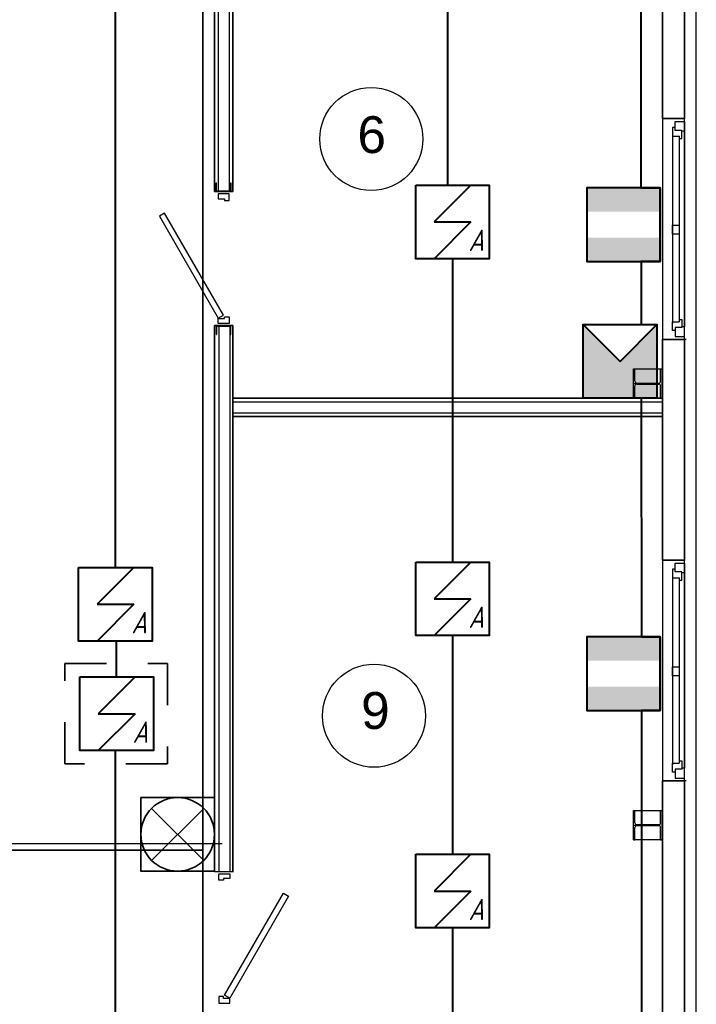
# Model space of a CAD drawing. Header units: millimetres. Extents: x -119471 to 297097, y -64331 to 65495.
# Tile 15 of 54: x -96046 to -91447, y -29320 to -22631. Entities that reach past the tile are written whole.
import ezdxf

# ---------------------------------------------------------------- set-up
doc = ezdxf.new("R2010")
doc.units = ezdxf.units.MM
doc.linetypes.add('Dashed', pattern=[564.444447, 282.222223, -282.222223])
doc.linetypes.add('GOST2.303 5', pattern=[75, 32.25, -21.5, 1.5, -19.75])
for name, color, linetype, lineweight in [('41 ПС датчики', 1, 'Continuous', 40), ('43 ОС датчики', 82, 'Continuous', 40), ('45 ДПЛС', 232, 'Continuous', 40), ('60 Оповещение', 213, 'Continuous', 35)]:
    doc.layers.add(name, color=color, linetype=linetype, lineweight=lineweight)
doc.styles.add('GOST 2.304', font='cs_gost2304.shx')
doc.styles.add('СГЕНЕРИР_СТИЛЬ_1', font='arial.ttf')

# ---------------------------------------------------------------- blocks, each defined once
blk = doc.blocks.new('A$C2C87110B')
at = {"layer": '43 ОС датчики'}
blk.add_hatch(color=0, dxfattribs=at).paths.add_polyline_path([(0, 0), (2.5, 2.5), (-2.5, 2.5), (-2.5, -2.5), (2.5, -2.5)])
at = {"layer": '43 ОС датчики', "color": 0}
for p, q in [((2.5, 2.5), (0, 0)), ((0, 0), (2.5, -2.5))]:
    blk.add_line(p, q, dxfattribs=at)
blk.add_lwpolyline([(-2.5, 2.5), (2.5, 2.5), (2.5, -2.5), (-2.5, -2.5)], close=True, dxfattribs=at)
blk = doc.blocks.new('A$C71DB1A2A')
at = {"layer": '41 ПС датчики', "color": 0, "ltscale": 20}
for p, q in [((125, 250), (-125, 0)), ((-125, 0), (125, 0)), ((125, 0), (-125, -250))]:
    blk.add_line(p, q, dxfattribs=at)
at = {"layer": '41 ПС датчики', "color": 0}
blk.add_lwpolyline([(-250, 250), (250, 250), (250, -250), (-250, -250)], close=True, dxfattribs=at)
at = {"layer": '41 ПС датчики', "color": 0, "style": 'GOST 2.304', "oblique": 15}
blk.add_text('А', height=145.3, dxfattribs=at).set_placement((108.3, -197.5))

msp = doc.modelspace()

# ---------------------------------------------------------------- hatches: boundary and pattern name
at = {"layer": '43 ОС датчики'}
h = msp.add_hatch(color=256, dxfattribs=at)
h.paths.add_polyline_path([(-92191.9, -23772.8), (-91691.9, -23772.8), (-91691.9, -23934.7), (-92191.9, -23934.7)])
h.paths.add_polyline_path([(-92191.9, -24110.8), (-91691.9, -24110.8), (-91691.9, -24272.8), (-92191.9, -24272.8)])
h = msp.add_hatch(color=256, dxfattribs=at)
h.paths.add_polyline_path([(-92191.9, -26824.1), (-91691.9, -26824.1), (-91691.9, -26986), (-92191.9, -26986)])
h.paths.add_polyline_path([(-92191.9, -27162.1), (-91691.9, -27162.1), (-91691.9, -27324.1), (-92191.9, -27324.1)])

# ---------------------------------------------------------------- linework, layer by layer
at = {"linetype": 'Continuous', "lineweight": 35}
for p, q in [((-94721.9, -20109), (-94721.9, -23798.8)), ((-94596.9, -20109), (-94596.9, -23798.8)), ((-94722, -23798.8), (-94596.9, -23798.8)), ((-94621.9, -23798.8), (-94721.9, -23798.8)), ((-94721.9, -24708.8), (-94721.9, -28417.4)), ((-94721.9, -24708.8), (-94597, -24708.8)), ((-94721.9, -24708.8), (-94597, -24708.8)), ((-94621.9, -24708.8), (-94721.9, -24708.8)), ((-94621.9, -24708.8), (-94721.9, -24708.8)), ((-94621.9, -24708.8), (-94721.9, -24708.8)), ((-94597, -24708.8), (-94596.9, -28417.4)), ((-94597, -25202.4), (-91676.9, -25202.4)), ((-94597, -25327.4), (-91676.9, -25327.4))]:
    msp.add_line(p, q, dxfattribs=at)
at = {"linetype": 'Continuous'}
for p, q in [((-94696.6, -20109), (-94696.6, -23798.8)), ((-94621.6, -20109), (-94621.6, -23798.8)), ((-91590.9, -23302.5), (-91526.9, -23302.5)), ((-91590.9, -23382.5), (-91590.9, -23322.5)), ((-91590.9, -23322.5), (-91526.9, -23322.5)), ((-91526.9, -23322.5), (-91526.9, -23388.5)), ((-91608.9, -23362.5), (-91608.9, -23422.5)), ((-91590.9, -23362.5), (-91608.9, -23362.5)), ((-91544.9, -23382.5), (-91590.9, -23382.5)), ((-91544.9, -23438.5), (-91544.9, -23382.5)), ((-91526.9, -23388.5), (-91544.9, -23388.5)), ((-91526.9, -23388.5), (-91526.9, -24716.5)), ((-91608.9, -23422.5), (-91560.9, -23422.5)), ((-91608.9, -23422.5), (-91608.9, -24692.3)), ((-91562.9, -23422.5), (-91562.9, -24682.5)), ((-91562.9, -23438.5), (-91544.9, -23438.5)), ((-94709.9, -23790.8), (-94709.9, -23738.8)), ((-94709.9, -23738.8), (-94706.9, -23738.8)), ((-94706.9, -23790.8), (-94706.9, -23738.8)), ((-94612.9, -23738.8), (-94609.9, -23738.8)), ((-94612.9, -23738.8), (-94612.9, -23790.8)), ((-94609.9, -23738.8), (-94609.9, -23790.8)), ((-94701.9, -23795.8), (-94617.9, -23795.8)), ((-94617.9, -23795.8), (-94701.9, -23795.8)), ((-94617.9, -23798.8), (-94701.9, -23798.8)), ((-94617.9, -23795.8), (-94699.9, -23795.8)), ((-94681.9, -23795.8), (-94617.9, -23795.8)), ((-94681.9, -23795.8), (-94617.9, -23795.8)), ((-91608.9, -24087.4), (-91608.9, -24027.4)), ((-91608.9, -24027.4), (-91562.9, -24027.4)), ((-91562.9, -24087.4), (-91608.9, -24087.4)), ((-91608.9, -24742.5), (-91608.9, -24682.5)), ((-91608.9, -24682.5), (-91562.9, -24682.5)), ((-91562.9, -24666.5), (-91544.9, -24666.5)), ((-91544.9, -24666.5), (-91544.9, -24722.5)), ((-94709.9, -24716.8), (-94709.9, -24768.8)), ((-94706.9, -24716.8), (-94706.9, -24768.8)), ((-94617.9, -24708.8), (-94701.9, -24708.8)), ((-94701.9, -24711.8), (-94617.9, -24711.8)), ((-94617.9, -24711.8), (-94701.9, -24711.8)), ((-94617.9, -24711.8), (-94699.9, -24711.8)), ((-94692.2, -24708.8), (-94692.2, -28417.4)), ((-94681.9, -24711.8), (-94617.9, -24711.8)), ((-94681.9, -24711.8), (-94617.9, -24711.8)), ((-94617.2, -24708.8), (-94617.2, -28417.4)), ((-94612.9, -24768.8), (-94612.9, -24716.8)), ((-94609.9, -24768.8), (-94609.9, -24716.8)), ((-91590.9, -24742.5), (-91608.9, -24742.5)), ((-91544.9, -24722.5), (-91590.9, -24722.5)), ((-91590.9, -24722.5), (-91590.9, -24782.5)), ((-91526.9, -24716.5), (-91544.9, -24716.5)), ((-91526.9, -24782.5), (-91526.9, -24716.5)), ((-94709.9, -24768.8), (-94706.9, -24768.8)), ((-94612.9, -24768.8), (-94609.9, -24768.8)), ((-91516.4, -24802.5), (-91641.4, -24802.5)), ((-91590.9, -24782.5), (-91526.9, -24782.5)), ((-91874.4, -25002.4), (-91864.4, -25002.4)), ((-91874.4, -25202.4), (-91874.4, -25002.4)), ((-91874.4, -25002.4), (-91864.4, -25002.4)), ((-91874.4, -25202.4), (-91874.4, -25002.4)), ((-91864.4, -25086.1), (-91864.4, -25002.4)), ((-91864.4, -25002.4), (-91689.4, -25002.4)), ((-91689.4, -25086.1), (-91689.4, -25002.4)), ((-91689.4, -25002.4), (-91679.4, -25002.4)), ((-91689.4, -25002.4), (-91679.4, -25002.4)), ((-91679.4, -25202.4), (-91679.4, -25002.4)), ((-91679.4, -25002.4), (-91676.9, -25002.4)), ((-91676.9, -25002.4), (-91676.9, -25202.4)), ((-91864.4, -25202.4), (-91864.4, -25118.6)), ((-91851.4, -25099.1), (-91702.4, -25099.1)), ((-91851.4, -25105.6), (-91702.4, -25105.6)), ((-91689.4, -25202.4), (-91689.4, -25118.6)), ((-94597, -25202.4), (-91676.9, -25202.4)), ((-91874.4, -25202.4), (-91864.4, -25202.4)), ((-91689.4, -25202.4), (-91864.4, -25202.4)), ((-91689.4, -25202.4), (-91679.4, -25202.4)), ((-91676.9, -25202.4), (-91679.4, -25202.4)), ((-94597, -25227.4), (-91676.9, -25227.4)), ((-94597, -25302.4), (-91676.9, -25302.4)), ((-91590.9, -26302.5), (-91526.9, -26302.5)), ((-91590.9, -26382.5), (-91590.9, -26322.5)), ((-91590.9, -26322.5), (-91526.9, -26322.5)), ((-91526.9, -26322.5), (-91526.9, -26388.5)), ((-91608.9, -26362.5), (-91608.9, -26422.5)), ((-91590.9, -26362.5), (-91608.9, -26362.5)), ((-91608.9, -26422.5), (-91560.9, -26422.5)), ((-91608.9, -26422.5), (-91608.9, -27692.3)), ((-91544.9, -26382.5), (-91590.9, -26382.5)), ((-91562.9, -26422.5), (-91562.9, -27682.5)), ((-91544.9, -26438.5), (-91544.9, -26382.5)), ((-91526.9, -26388.5), (-91544.9, -26388.5)), ((-91526.9, -26388.5), (-91526.9, -27716.5)), ((-91562.9, -26438.5), (-91544.9, -26438.5)), ((-91608.9, -27087.4), (-91608.9, -27027.4)), ((-91608.9, -27027.4), (-91562.9, -27027.4)), ((-91562.9, -27087.4), (-91608.9, -27087.4)), ((-91608.9, -27742.5), (-91608.9, -27682.5)), ((-91608.9, -27682.5), (-91562.9, -27682.5)), ((-91562.9, -27666.5), (-91544.9, -27666.5)), ((-91544.9, -27666.5), (-91544.9, -27722.5)), ((-91590.9, -27742.5), (-91608.9, -27742.5)), ((-91544.9, -27722.5), (-91590.9, -27722.5)), ((-91590.9, -27722.5), (-91590.9, -27782.5)), ((-91526.9, -27716.5), (-91544.9, -27716.5)), ((-91526.9, -27782.5), (-91526.9, -27716.5)), ((-91676.9, -28402.5), (-91676.9, -27802.5)), ((-91516.4, -27802.5), (-91641.4, -27802.5)), ((-91590.9, -27782.5), (-91526.9, -27782.5)), ((-91874.4, -28002.4), (-91864.4, -28002.4)), ((-91874.4, -28202.4), (-91874.4, -28002.4)), ((-91864.4, -28086.1), (-91864.4, -28002.4)), ((-91689.4, -28086.1), (-91689.4, -28002.4)), ((-91689.4, -28002.4), (-91679.4, -28002.4)), ((-91679.4, -28202.4), (-91679.4, -28002.4)), ((-91864.4, -28202.4), (-91864.4, -28118.6)), ((-91851.4, -28099.1), (-91702.4, -28099.1)), ((-91851.4, -28105.6), (-91702.4, -28105.6)), ((-91689.4, -28202.4), (-91689.4, -28118.6)), ((-96157.9, -28227.4), (-94669, -28227.4)), ((-91874.4, -28202.4), (-91864.4, -28202.4)), ((-91689.4, -28202.4), (-91679.4, -28202.4)), ((-94721.9, -28417.4), (-94596.9, -28417.4)), ((-94692.2, -28417.4), (-94592.2, -28417.4))]:
    msp.add_line(p, q, dxfattribs=at)
at = {"linetype": 'GOST2.303 5'}
for p, q in [((-91876.4, -25102.4), (-91677.4, -25102.4)), ((-91776.9, -25097.1), (-91776.9, -25107.6)), ((-91876.4, -28102.4), (-91677.4, -28102.4)), ((-91776.9, -28097.1), (-91776.9, -28107.6))]:
    msp.add_line(p, q, dxfattribs=at)
at = {"linetype": 'Continuous', "flags": 128}
msp.add_lwpolyline([(-96606.9, -35402), (-96606.9, -37432.4), (-91446.9, -37432.4), (-91446.9, -15952.4), (-91526.9, -15952.4)], dxfattribs=at)
at = {"linetype": 'Continuous', "lineweight": 35, "flags": 128}
for points in [[(-91676.9, -23302.5), (-91526.9, -23302.5), (-91526.9, -18802.4), (-91676.9, -18802.4)], [(-91676.9, -26302.5), (-91526.9, -26302.5), (-91526.9, -24802.5), (-91676.9, -24802.5)], [(-91676.9, -34402.4), (-91526.9, -34402.4), (-91526.9, -27802.5), (-91676.9, -27802.5)]]:
    msp.add_lwpolyline(points, close=True, dxfattribs=at)
at = {"linetype": 'Continuous', "flags": 128}
for points in [[(-91526.9, -23302.5), (-91676.9, -23302.5), (-91676.9, -24802.5), (-91526.9, -24802.5)], [(-94621.9, -23813.8), (-94695.9, -23813.8), (-94695.9, -23846.8), (-94653.9, -23846.8), (-94653.9, -23858.8), (-94621.9, -23858.8)], [(-94661.3, -24638.8), (-95061.3, -23946), (-95095.9, -23966), (-94695.9, -24658.8)], [(-94621.9, -24693.8), (-94695.9, -24693.8), (-94695.9, -24660.8), (-94653.9, -24660.8), (-94653.9, -24648.8), (-94621.9, -24648.8)], [(-91526.9, -26302.5), (-91676.9, -26302.5), (-91676.9, -27802.5), (-91526.9, -27802.5)], [(-91874.4, -28002.4), (-91676.9, -28002.4), (-91676.9, -28202.4), (-91874.4, -28202.4)], [(-94692.2, -28432.4), (-94618.2, -28432.4), (-94618.2, -28465.4), (-94660.2, -28465.4), (-94660.2, -28477.4), (-94692.2, -28477.4)], [(-94652.8, -29257.4), (-94252.8, -28564.6), (-94218.2, -28584.6), (-94618.2, -29277.4)], [(-94692.2, -29312.4), (-94618.2, -29312.4), (-94618.2, -29279.4), (-94660.2, -29279.4), (-94660.2, -29267.4), (-94692.2, -29267.4)]]:
    msp.add_lwpolyline(points, close=True, dxfattribs=at)
at = {"linetype": 'Continuous'}
for centre in [(-93656.1, -23441.3), (-93637.4, -27359.6)]:
    msp.add_circle(centre, 350, dxfattribs=at)
for centre, radius, start, end in [((-94701.9, -23790.8), 8, 180, 270), ((-94701.9, -23790.8), 5, 180, 270), ((-94617.9, -23790.8), 8, 270, 0), ((-94617.9, -23790.8), 5, 270, 0), ((-94701.9, -24716.8), 8, 90, 180), ((-94701.9, -24716.8), 5, 90, 180), ((-94617.9, -24716.8), 8, 0, 90), ((-94617.9, -24716.8), 5, 0, 90), ((-91851.4, -25086.1), 13, 180, 270), ((-91851.4, -25118.6), 13, 90, 180), ((-91702.4, -25086.1), 13, 270, 0), ((-91702.4, -25118.6), 13, 0, 90), ((-91851.4, -28086.1), 13, 180, 270), ((-91702.4, -28086.1), 13, 270, 0), ((-91851.4, -28118.6), 13, 90, 180), ((-91702.4, -28118.6), 13, 0, 90)]:
    msp.add_arc(centre, radius, start, end, dxfattribs=at)
at = {"layer": '43 ОС датчики'}
for points in [[(-91691.9, -23772.8), (-92191.9, -23772.8), (-92191.9, -24272.8), (-91691.9, -24272.8)], [(-91691.9, -26824.1), (-92191.9, -26824.1), (-92191.9, -27324.1), (-91691.9, -27324.1)]]:
    msp.add_lwpolyline(points, close=True, dxfattribs=at)
at = {"layer": '45 ДПЛС', "ltscale": 100}
for p, q in [((-95394.8, -26352.4), (-95394.8, -21595.8)), ((-93136.9, -21962.3), (-93136.9, -23754.7)), ((-93103.8, -24254.7), (-93103.8, -26315.2)), ((-93103.8, -26815.2), (-93103.8, -28300.7)), ((-95386.5, -27095.8), (-95386.5, -26852.4)), ((-95394.8, -29411.5), (-95394.8, -27595.8)), ((-93103.8, -28800.7), (-93103.8, -30488.5))]:
    msp.add_line(p, q, dxfattribs=at)
at = {"layer": '45 ДПЛС', "color": 82, "ltscale": 100}
msp.add_lwpolyline([(-92547.4, -20493.9), (-92214.8, -20493.9), (-92214.8, -20627.5), (-91823.6, -20627.5), (-91823.3, -23772.8), (-91691.9, -23772.8), (-91691.9, -24272.8), (-91822.1, -24272.8), (-91822.1, -24702.4), (-91714.8, -24702.4), (-91714.8, -25202.4), (-91820.6, -25202.4), (-91820, -26824.1), (-91691.9, -26824.1), (-91691.9, -27324.1), (-91819.7, -27324.1), (-91819.7, -29477.4)], dxfattribs=at)
at = {"layer": '60 Оповещение'}
for p, q in [((-94795.1, -27988.6), (-95148.7, -28342.2)), ((-94795.1, -28342.2), (-95148.7, -27988.6))]:
    msp.add_line(p, q, dxfattribs=at)
at = {"layer": '60 Оповещение', "ltscale": 100}
for points in [[(-94800.6, -20426.9), (-94800.6, -32647.5), (-96631.6, -32647.5), (-96631.6, -35020.4), (-98929.4, -35020.4), (-98929.4, -32784.2), (-101254.3, -32784.2), (-101254.3, -35034.1), (-103692, -35034.1), (-103692, -32589.6), (-105564.6, -32589.6), (-105564.6, -12727.6)], [(-94800.6, -28271.7), (-99538.6, -28271.7), (-99538.6, -27835.6), (-99469.2, -27835.6)]]:
    msp.add_lwpolyline(points, dxfattribs=at)
at = {"layer": '60 Оповещение', "color": 1, "linetype": 'Dashed'}
msp.add_lwpolyline([(-95738.9, -27004.4), (-95041, -27004.4), (-95041, -27686.4), (-95738.9, -27686.4)], close=True, dxfattribs=at)
at = {"layer": '60 Оповещение'}
msp.add_lwpolyline([(-94721.9, -27915.4), (-95221.9, -27915.4), (-95221.9, -28415.4), (-94721.9, -28415.4)], close=True, dxfattribs=at)
msp.add_circle((-94971.9, -28165.4), 250, dxfattribs=at)

# ---------------------------------------------------------------- block references
at = {"layer": '41 ПС датчики', "lineweight": 35, "ltscale": 100}
for p in [(-93103.8, -24004.7), (-95394.8, -26602.4), (-93103.8, -26565.2), (-95386.5, -27345.8), (-93103.8, -28550.7)]:
    msp.add_blockref('A$C71DB1A2A', p, dxfattribs=at)
at = {"layer": '43 ОС датчики', "xscale": 100, "yscale": 100, "zscale": 100, "rotation": 90.00000000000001}
msp.add_blockref('A$C2C87110B', (-91964.8, -24952.4), dxfattribs=at)

# ---------------------------------------------------------------- texts
at = {"linetype": 'Continuous', "char_height": 250, "attachment_point": 7, "style": 'СГЕНЕРИР_СТИЛЬ_1'}
for s, insert in [('\\A1;{\\fArial|b0|i0|c204|p38;6}', (-93750.2, -23540)), ('\\A1;{\\fArial|b0|i0|c204|p38;9}', (-93725, -27452.4))]:
    msp.add_mtext(s, dxfattribs=dict(at, insert=insert))

doc.saveas('drawing.dxf')
